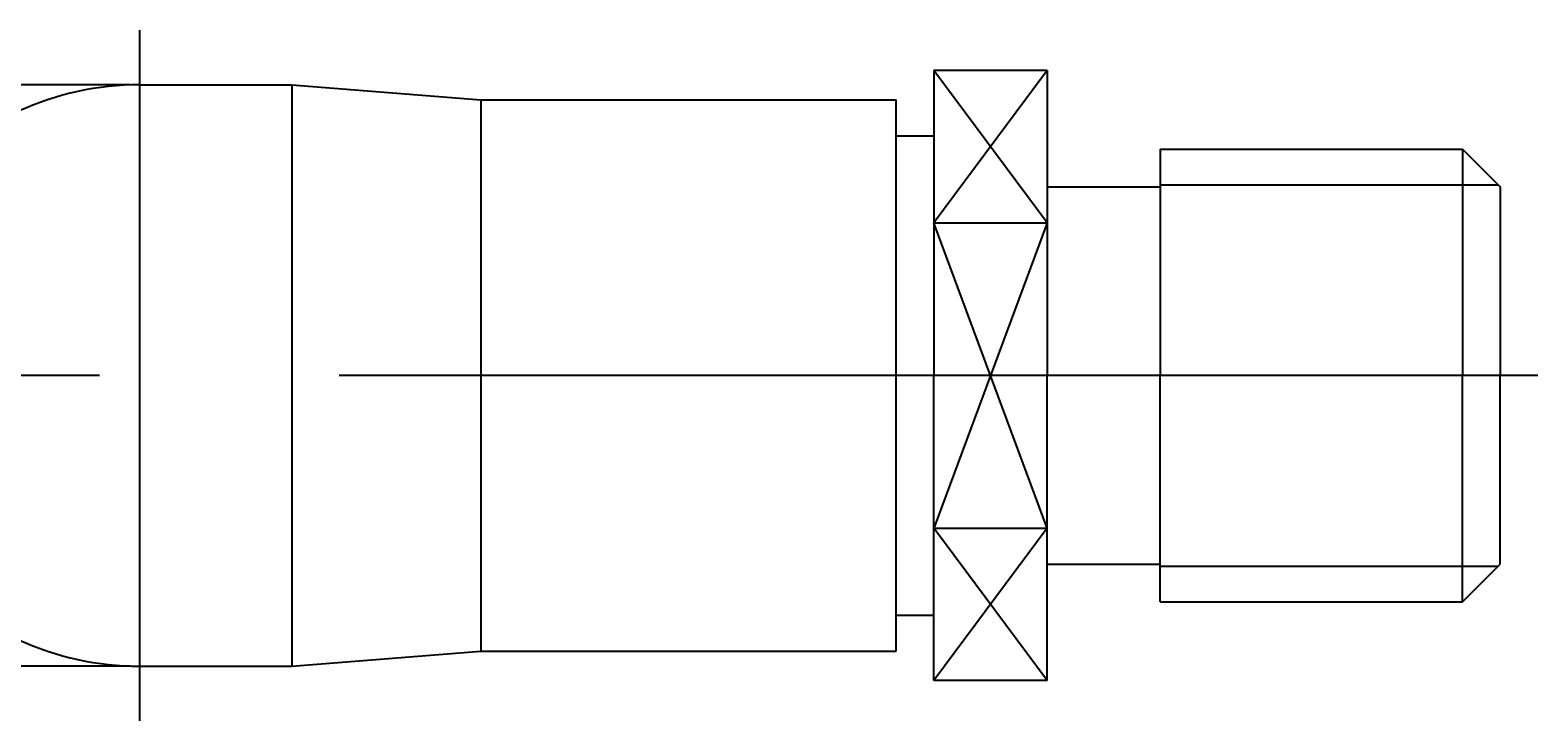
# Model space of a CAD drawing. Extents: x 161 to 308, y 208 to 282.
# Tile 3 of 9: x 224 to 264, y 217 to 235. Entities that reach past the tile are written whole.
import ezdxf

# ---------------------------------------------------------------- set-up
doc = ezdxf.new("R2010")
doc.units = 0
doc.linetypes.add('CENTER', pattern=[50.8, 31.75, -6.35, 6.35, -6.35])
doc.layers.get('0').update_dxf_attribs({"linetype": 'CONTINUOUS'})
doc.layers.get('DEFPOINTS').update_dxf_attribs({"linetype": 'CONTINUOUS'})
for name, color, linetype in [('18-0-CON', 3, 'CONTINUOUS'), ('18-2-CEN', 1, 'CENTER'), ('35-0-CON', 7, 'CONTINUOUS')]:
    doc.layers.add(name, color=color, linetype=linetype)
doc.layers.get('0').off()
doc.styles.add('DIMENSION', font='isocp.shx', dxfattribs={"bigfont": 'bigfont.shx'})
doc.dimstyles.get("Standard").update_dxf_attribs({"dimtxt": 0.18, "dimasz": 0.18, "dimexe": 0.18, "dimexo": 0.0625, "dimgap": 0.09, "dimtad": 0, "dimtih": 1, "dimtoh": 1, "dimzin": 0, "dimcen": 0.09, "dimazin": 3, "dimtfac": 1, "dimtofl": 0, "dimtmove": 0, "dimatfit": 3})

# ---------------------------------------------------------------- blocks, each defined once
blk = doc.blocks.new('_OPEN30')
at = {"color": 0, "linetype": 'BYBLOCK'}
for p, q in [((-1, 0.268), (0, 0)), ((0, 0), (-1, -0.268)), ((0, 0), (-1, 0))]:
    blk.add_line(p, q, dxfattribs=at)
blk = doc.blocks.new('*D141')
at = {"layer": '18-0-CON', "color": 161}
for p, q in [((226.448, 233.629), (209.804, 233.629)), ((210.804, 232.129), (210.804, 219.729)), ((226.448, 218.229), (209.804, 218.229))]:
    blk.add_line(p, q, dxfattribs=at)
at = {"layer": 'DEFPOINTS', "color": 0}
for p in [(226.698, 233.629), (210.804, 218.229), (226.698, 218.229)]:
    blk.add_point(p, dxfattribs=at)
at = {"layer": '18-0-CON', "color": 161, "xscale": 1.499999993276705, "yscale": 1.499999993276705, "zscale": 1.499999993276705}
for p, rotation in [((210.804, 233.629), 90), ((210.804, 218.229), 270)]:
    blk.add_blockref('_OPEN30', p, dxfattribs=dict(at, rotation=rotation))
at = {"layer": '18-0-CON', "color": 161, "style": 'DIMENSION'}
blk.add_text('%%c15.4', height=2.25, dxfattribs=at).set_placement((208.122, 223.004))

msp = doc.modelspace()

# ---------------------------------------------------------------- linework, layer by layer
at = {"layer": '18-0-CON'}
for p, q in [((250.732, 229.97), (247.732, 234.012)), ((250.732, 234.012), (247.732, 229.97)), ((253.732, 230.982), (262.679, 230.982)), ((249.232, 225.929), (247.732, 229.97)), ((250.732, 229.97), (249.232, 225.929)), ((249.232, 225.929), (247.732, 221.888)), ((250.732, 221.888), (249.232, 225.929)), ((250.732, 221.888), (247.732, 217.846)), ((250.732, 217.846), (247.732, 221.888)), ((253.732, 220.876), (262.679, 220.876))]:
    msp.add_line(p, q, dxfattribs=at)
at = {"layer": '18-2-CEN'}
for p, q in [((226.698, 235.079), (226.698, 216.779)), ((263.732, 225.929), (214.732, 225.929))]:
    msp.add_line(p, q, dxfattribs=at)
at = {"layer": '35-0-CON'}
for p, q in [((226.698, 233.629), (230.732, 233.629)), ((230.732, 233.629), (235.732, 233.229)), ((230.732, 233.629), (230.732, 218.229)), ((247.732, 234.012), (247.732, 225.929)), ((250.732, 234.012), (247.732, 234.012)), ((250.732, 234.012), (250.732, 225.929)), ((235.732, 233.229), (246.732, 233.229)), ((235.732, 233.229), (235.732, 218.629)), ((246.732, 218.629), (246.732, 233.229)), ((246.732, 232.279), (247.732, 232.279)), ((253.732, 231.929), (253.732, 225.929)), ((253.732, 231.929), (261.732, 231.929)), ((261.732, 231.929), (262.732, 230.929)), ((261.732, 231.929), (261.732, 225.929)), ((250.732, 230.929), (253.732, 230.929)), ((262.732, 230.929), (262.732, 225.929)), ((247.732, 229.97), (250.732, 229.97)), ((247.732, 217.846), (247.732, 225.929)), ((250.732, 217.846), (250.732, 225.929)), ((253.732, 219.929), (253.732, 225.929)), ((261.732, 219.929), (261.732, 225.929)), ((262.732, 220.929), (262.732, 225.929)), ((247.732, 221.888), (250.732, 221.888)), ((250.732, 220.929), (253.732, 220.929)), ((261.732, 219.929), (262.732, 220.929)), ((253.732, 219.929), (261.732, 219.929)), ((246.732, 219.579), (247.732, 219.579)), ((230.732, 218.229), (235.732, 218.629)), ((235.732, 218.629), (246.732, 218.629)), ((226.698, 218.229), (230.732, 218.229)), ((250.732, 217.846), (247.732, 217.846))]:
    msp.add_line(p, q, dxfattribs=at)
for start, end in [(90, 114.62), (245.38, 270)]:
    msp.add_arc((226.698, 225.929), 7.7, start, end, dxfattribs=at)

# ---------------------------------------------------------------- dimensions: what is measured, and where the dimension line sits
at = {"layer": '18-0-CON'}
dim = msp.add_linear_dim(base=(210.804, 218.229), p1=(226.698, 233.629), p2=(226.698, 218.229), angle=90, dimstyle='Standard', override={"dimscale": 0.5, "dimpost": '%%c<>', "dimtmove": 2}, dxfattribs=at)
dim.commit()
dim.dimension.update_dxf_attribs({"geometry": '*D141', "text_midpoint": (208.122, 225.929), "dimtype": 128})

doc.saveas('drawing.dxf')
